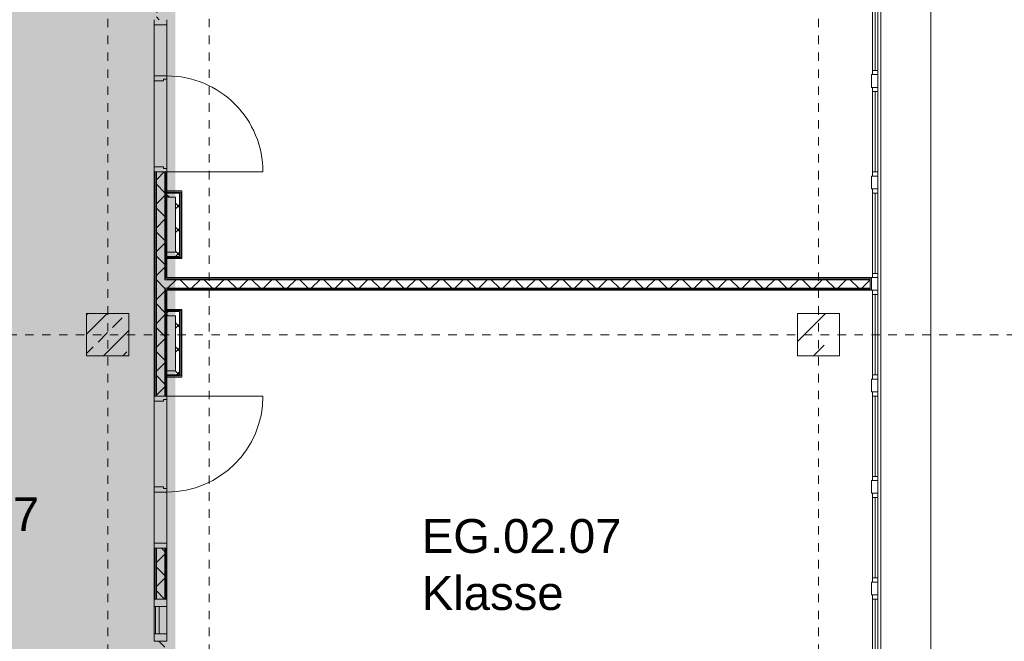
# Model space of a CAD drawing. Header units: metres. Extents: x -54 to 119, y -77 to 33.
# Tile 138 of 138: x 72.52 to 84.15, y 9.28 to 16.63. Entities that reach past the tile are written whole.
import ezdxf

# ---------------------------------------------------------------- set-up
doc = ezdxf.new("R2010")
doc.units = ezdxf.units.M
doc.linetypes.add('Rasterlinie', pattern=[0.019, 0.01, -0.003, 0.003, -0.003])
doc.linetypes.add('Über Schnittebene 1', pattern=[0.001, 0, -0.001])
for name, color, linetype, lineweight in [('A_Detailelemente', 7, 'Continuous', 9), ('A_Fassadenelemente', 7, 'Continuous', 9), ('A_Fassadenpfosten', 7, 'Continuous', 9), ('A_Fenster', 7, 'Continuous', 9), ('A_Fenster_Glas', 7, 'Continuous', 9), ('A_Fenster_Rahmen', 7, 'Continuous', 9), ('A_Geschossdecken', 7, 'Continuous', 9), ('A_Raster', 7, 'Continuous', 9), ('A_Räume_Beschriftung', 7, 'Continuous', 9), ('A_Tragwerksstützen', 7, 'Continuous', 9), ('A_Tragwerksstützen_Stahlbeton', 7, 'Continuous', 18), ('A_Türen', 7, 'Continuous', 9), ('A_Türen_Rahmen', 7, 'Continuous', 9), ('A_Wände', 7, 'Continuous', 9), ('A_Wände_Schraffur', 7, 'Continuous', 18)]:
    doc.layers.add(name, color=color, linetype=linetype, lineweight=lineweight)
doc.styles.add('Arial_B', font='txt', dxfattribs={"height": 0.3999999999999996})
pattern_1 = [(45, (0, 0), (-0.1414213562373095, 0.1414213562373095), []), (135, (0, 0), (-0.1414213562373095, -0.1414213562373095), [])]

# ---------------------------------------------------------------- blocks, each defined once
blk = doc.blocks.new('STB Stütze - rechteckig - STB 50 x 50-6929651-BS_Übersicht_EG_BRANDSCHUTZ')
at = {"layer": 'A_Tragwerksstützen'}
h = blk.add_hatch(dxfattribs=at)
h.set_pattern_fill('FP_5', color=256, style=0, pattern_type=2)
h.set_pattern_definition([(45, (-73.556, -12.903), (-0.2283954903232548, 0.2283954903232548), []), (45, (-73.328, -12.903), (-0.2283954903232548, 0.2283954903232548), [0.161, -0.081])])
h.paths.add_polyline_path([(-0.2500000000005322, -0.2499999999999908), (0.249999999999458, -0.2499999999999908), (0.249999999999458, 0.2500000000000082), (-0.2500000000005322, 0.2500000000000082)], flags=0)
at = {"layer": 'A_Tragwerksstützen_Stahlbeton'}
for p, q in [((0.2499999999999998, 0.2499999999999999), (-0.2500000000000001, 0.2499999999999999)), ((-0.2500000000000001, 0.2499999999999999), (-0.2500000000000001, -0.2499999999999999)), ((0.2499999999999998, -0.2499999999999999), (0.2499999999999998, 0.2499999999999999)), ((-0.2500000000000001, -0.2499999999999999), (0.2499999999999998, -0.2499999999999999))]:
    blk.add_line(p, q, dxfattribs=at)
blk = doc.blocks.new('Fertigbeton-rechteckige Stütze mehrgeschossig mit Konsolen - 500x500-1 Ebenen_A_K2-1251372-BS_Übersicht_EG_BRANDSCHUTZ')
at = {"layer": 'A_Tragwerksstützen'}
h = blk.add_hatch(dxfattribs=at)
h.set_pattern_fill('FP_96', color=256, style=0, pattern_type=2)
h.set_pattern_definition([(225, (81.956, 12.903), (0.3592102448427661, -0.3592102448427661), []), (225, (81.597, 12.903), (0.3592102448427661, -0.3592102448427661), [0.254, -0.254])])
h.paths.add_polyline_path([(-0.2500000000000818, 0.2500000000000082), (-0.2500000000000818, -0.2500000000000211), (0.2499999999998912, -0.2500000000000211), (0.2499999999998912, 0.2500000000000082)], flags=0)
at = {"layer": 'A_Tragwerksstützen', "lineweight": 18}
for p, q in [((0.2499999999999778, 0.2499999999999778), (-0.2499999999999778, 0.2500000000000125)), ((-0.2499999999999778, 0.2500000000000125), (-0.2499999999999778, -0.2499999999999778)), ((0.2499999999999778, -0.2500000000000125), (0.2499999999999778, 0.2499999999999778)), ((-0.2499999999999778, -0.2499999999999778), (0.2499999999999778, -0.2500000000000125))]:
    blk.add_line(p, q, dxfattribs=at)
blk = doc.blocks.new('GSH_Fassade_Fenster_1flg - GSH_Fassade_Fenster_1flg-5999952-BS_Übersicht_EG_BRANDSCHUTZ')
at = {"layer": 'A_Fassadenelemente'}
for p, q in [((-0.4750000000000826, 0.01499999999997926), (-0.5250000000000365, 0.01499999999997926)), ((-0.5250000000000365, 0.01499999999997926), (-0.5250000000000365, -0.0450000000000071)), ((-0.4750000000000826, -0.0450000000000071), (-0.4750000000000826, 0.01499999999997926)), ((-0.4750000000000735, 0.01500000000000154), (0.4750000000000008, 0.01499999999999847)), ((0.5250000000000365, 0.01499999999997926), (0.4750000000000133, 0.01499999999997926)), ((0.4750000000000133, 0.01499999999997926), (0.4750000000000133, -0.0450000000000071)), ((0.5250000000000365, -0.0450000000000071), (0.5250000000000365, 0.01499999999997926)), ((-0.5250000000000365, -0.0450000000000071), (-0.4750000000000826, -0.0450000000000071)), ((0.475000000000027, -0.01499999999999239), (-0.4750000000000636, -0.01499999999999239)), ((0.4750000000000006, -0.04500000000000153), (-0.4750000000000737, -0.04499999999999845)), ((0.4750000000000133, -0.0450000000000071), (0.5250000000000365, -0.0450000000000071))]:
    blk.add_line(p, q, dxfattribs=at)
blk = doc.blocks.new('Pfosten rechteckig - 150x75-1310572-BS_Übersicht_EG_BRANDSCHUTZ')
at = {"layer": 'A_Fassadenpfosten'}
for p, q in [((-0.07500000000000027, 0.05999999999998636), (0.07500000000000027, 0.05999999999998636)), ((-0.07500000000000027, -0.01499999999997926), (-0.07500000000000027, 0.05999999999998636)), ((0.07500000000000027, 0.05999999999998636), (0.07500000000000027, -0.01499999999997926)), ((0.07500000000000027, -0.01499999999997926), (-0.07500000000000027, -0.01499999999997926))]:
    blk.add_line(p, q, dxfattribs=at)
blk = doc.blocks.new('GSH_Tuer_I_1flg_SZ_OL_SL - 1800_1135x3200_2135_Voll-4240669-BS_Übersicht_EG_BRANDSCHUTZ')
at = {"layer": 'A_Türen', "linetype": 'Über Schnittebene 1'}
for p, q in [((0.8999999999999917, 0.06056538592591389), (-0.9000000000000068, 0.06056538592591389)), ((-0.900000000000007, -0.0894346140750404), (0.8999999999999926, -0.0894346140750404))]:
    blk.add_line(p, q, dxfattribs=at)
at = {"layer": 'A_Türen'}
for p, q in [((-0.2350000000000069, -0.0894346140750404), (-0.900000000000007, -0.0894346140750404)), ((0.8999999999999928, -1.224434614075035), (0.8999999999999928, -0.0894346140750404))]:
    blk.add_line(p, q, dxfattribs=at)
blk.add_arc((0.8999999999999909, -0.08943461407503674), 1.135000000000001, 180.0000000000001, 269.9999999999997, dxfattribs=at)
at = {"layer": 'A_Türen_Rahmen'}
for p, q in [((-0.9000000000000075, 0.06056538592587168), (-0.8400000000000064, 0.06056538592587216)), ((-0.8400000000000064, 0.06056538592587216), (-0.8400000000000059, -0.08943461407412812)), ((-0.8400000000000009, 0.06056538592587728), (-0.2350000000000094, 0.06056538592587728)), ((-0.2350000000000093, 0.06056538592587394), (-0.1750000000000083, 0.06056538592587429)), ((-0.235000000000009, -0.08943461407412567), (-0.2350000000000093, 0.06056538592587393)), ((-0.1750000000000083, 0.06056538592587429), (-0.175000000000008, -0.04943461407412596)), ((0.83999999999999, 0.06056538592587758), (0.899999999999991, 0.06056538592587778)), ((0.8399999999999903, -0.04943461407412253), (0.83999999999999, 0.06056538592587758)), ((-0.8400000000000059, -0.08943461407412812), (-0.9000000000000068, -0.08943461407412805)), ((-0.2350000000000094, -0.08943461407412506), (-0.8400000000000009, -0.08943461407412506)), ((-0.195000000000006, -0.08943461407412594), (-0.235000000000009, -0.08943461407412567)), ((-0.1950000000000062, -0.04943461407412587), (-0.195000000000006, -0.08943461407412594)), ((-0.175000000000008, -0.04943461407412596), (-0.1950000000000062, -0.04943461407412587)), ((0.8599999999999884, -0.04943461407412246), (0.8399999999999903, -0.04943461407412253)), ((0.8599999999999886, -0.08943461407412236), (0.8599999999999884, -0.04943461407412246)), ((0.8999999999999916, -0.08943461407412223), (0.8599999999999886, -0.08943461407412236))]:
    blk.add_line(p, q, dxfattribs=at)
blk = doc.blocks.new('GSH_Tuer_I_1flg_SZ_OL_SL - 1800_1135x3200_2135_Voll-4240666-BS_Übersicht_EG_BRANDSCHUTZ')
at = {"layer": 'A_Türen'}
for p, q in [((0.8999999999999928, 1.224434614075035), (0.8999999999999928, 0.0894346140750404)), ((-0.2350000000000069, 0.0894346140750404), (-0.900000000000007, 0.0894346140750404))]:
    blk.add_line(p, q, dxfattribs=at)
at = {"layer": 'A_Türen', "linetype": 'Über Schnittebene 1'}
for p, q in [((-0.900000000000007, 0.0894346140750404), (0.8999999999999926, 0.0894346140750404)), ((0.8999999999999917, -0.06056538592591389), (-0.9000000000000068, -0.06056538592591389))]:
    blk.add_line(p, q, dxfattribs=at)
at = {"layer": 'A_Türen'}
blk.add_arc((0.8999999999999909, 0.08943461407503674), 1.134999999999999, 89.99999999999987, 179.9999999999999, dxfattribs=at)
at = {"layer": 'A_Türen_Rahmen'}
for p, q in [((-0.8400000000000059, 0.08943461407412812), (-0.9000000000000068, 0.08943461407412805)), ((-0.8400000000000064, -0.06056538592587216), (-0.8400000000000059, 0.08943461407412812)), ((-0.2350000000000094, 0.08943461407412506), (-0.8400000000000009, 0.08943461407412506)), ((-0.195000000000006, 0.08943461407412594), (-0.235000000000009, 0.08943461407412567)), ((-0.235000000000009, 0.08943461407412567), (-0.2350000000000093, -0.06056538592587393)), ((-0.1950000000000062, 0.04943461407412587), (-0.195000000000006, 0.08943461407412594)), ((-0.175000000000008, 0.04943461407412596), (-0.1950000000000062, 0.04943461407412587)), ((-0.1750000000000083, -0.06056538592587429), (-0.175000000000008, 0.04943461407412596)), ((0.8599999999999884, 0.04943461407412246), (0.8399999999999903, 0.04943461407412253)), ((0.8399999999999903, 0.04943461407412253), (0.83999999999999, -0.06056538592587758)), ((0.8999999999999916, 0.08943461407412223), (0.8599999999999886, 0.08943461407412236)), ((0.8599999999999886, 0.08943461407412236), (0.8599999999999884, 0.04943461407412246)), ((-0.9000000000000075, -0.06056538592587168), (-0.8400000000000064, -0.06056538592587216)), ((-0.8400000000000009, -0.06056538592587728), (-0.2350000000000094, -0.06056538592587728)), ((-0.2350000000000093, -0.06056538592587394), (-0.1750000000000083, -0.06056538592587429)), ((0.83999999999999, -0.06056538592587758), (0.899999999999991, -0.06056538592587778))]:
    blk.add_line(p, q, dxfattribs=at)
blk = doc.blocks.new('Fensterbank1 - Fensterbank-6073046-BS_Übersicht_EG_BRANDSCHUTZ')
at = {"layer": 'A_Fenster'}
for p, q in [((82.69091335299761, 20.67303842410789), (82.6909133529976, 5.133164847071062)), ((83.2839825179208, 5.103164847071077), (83.2839825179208, 20.7030384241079))]:
    blk.add_line(p, q, dxfattribs=at)
blk = doc.blocks.new('FE 1 tlg - Fix - 500 x 1435-6635428-BS_Übersicht_EG_BRANDSCHUTZ')
at = {"layer": 'A_Fenster_Glas'}
for p, q in [((0.1599999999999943, 0.0600000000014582), (-0.1600000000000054, 0.0600000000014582)), ((-0.1600000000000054, 0.0600000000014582), (-0.1600000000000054, 0.01600000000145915)), ((-0.1600000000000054, 0.01600000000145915), (0.1599999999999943, 0.01600000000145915)), ((0.1599999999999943, 0.01600000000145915), (0.1599999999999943, 0.0600000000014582))]:
    blk.add_line(p, q, dxfattribs=at)
at = {"layer": 'A_Fenster_Rahmen'}
for p, q in [((-0.2500000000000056, 0.07500000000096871), (-0.2500000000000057, -0.07499999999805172)), ((-0.1600000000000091, 0.07500000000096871), (-0.2500000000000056, 0.07500000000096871)), ((-0.1600000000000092, 0.06000000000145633), (-0.1600000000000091, 0.07500000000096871)), ((-0.1600000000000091, 0.07500000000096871), (0.1599999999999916, 0.07500000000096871)), ((-0.1600000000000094, -0.07499999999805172), (-0.1600000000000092, 0.0160000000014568)), ((0.2499999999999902, 0.07500000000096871), (0.1599999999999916, 0.07500000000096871)), ((0.1599999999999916, 0.07500000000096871), (0.1599999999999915, 0.06000000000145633)), ((0.1599999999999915, 0.01600000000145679), (0.1599999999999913, -0.07499999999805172)), ((0.2499999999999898, -0.07499999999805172), (0.2499999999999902, 0.07500000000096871)), ((-0.2500000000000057, -0.07499999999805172), (-0.1600000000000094, -0.07499999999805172)), ((0.1599999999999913, -0.07499999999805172), (-0.1600000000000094, -0.07499999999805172)), ((0.1599999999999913, -0.07499999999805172), (0.2499999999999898, -0.07499999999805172))]:
    blk.add_line(p, q, dxfattribs=at)

msp = doc.modelspace()

# ---------------------------------------------------------------- hatches: boundary and pattern name
at = {"layer": 'A_Detailelemente', "true_color": 0xc2e2c4}
msp.add_hatch(color=254, dxfattribs=at).paths.add_polyline_path([(72.85600751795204, -3.292993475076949), (74.10600751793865, -3.292993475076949), (74.10498187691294, 21.89803842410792), (69.43200751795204, 21.89612933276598), (69.43200751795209, -3.292993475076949), (72.83058674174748, -3.292993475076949)], flags=0)
at = {"layer": 'A_Detailelemente', "true_color": 0xebdb14}
msp.add_hatch(color=40, dxfattribs=at).paths.add_polyline_path([(74.2810075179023, -3.146961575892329), (74.35600751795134, -3.146961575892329), (74.35600751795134, 21.91303842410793), (73.95600751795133, 21.91303842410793), (73.95600751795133, 21.89803842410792), (74.10600751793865, 21.89803842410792), (74.10600751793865, -3.146961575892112)], flags=0)
at = {"layer": 'A_Wände_Schraffur', "lineweight": 9}
h = msp.add_hatch(dxfattribs=at)
h.set_pattern_fill('FP_2', color=256, style=0, pattern_type=2)
h.set_pattern_definition(pattern_1)
h.paths.add_polyline_path([(74.13100751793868, 2.760538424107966), (74.23100751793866, 2.760538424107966), (74.23100751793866, 2.885538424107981), (74.13100751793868, 2.885538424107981)], flags=0)
h.paths.add_polyline_path([(74.13100751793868, 3.965538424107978), (74.23100751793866, 3.965538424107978), (74.23100751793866, 5.353038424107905), (74.13100751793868, 5.353038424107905), (74.13100751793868, 5.053038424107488)], flags=0)
h.paths.add_polyline_path([(74.13100751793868, 5.853038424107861), (74.23100751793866, 5.853038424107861), (74.23100751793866, 9.278038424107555), (74.1310075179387, 9.278038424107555), (74.13100751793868, 5.903038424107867)], flags=0)
h.paths.add_polyline_path([(74.23100751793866, 9.778038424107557), (74.23100751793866, 10.37803842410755), (74.13100751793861, 10.37803842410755), (74.13100751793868, 9.778038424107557)], flags=0)
h.paths.add_polyline_path([(74.13100751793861, 12.17803842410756), (74.23100751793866, 12.17803842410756), (74.23100751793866, 14.82803842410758), (74.13100751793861, 14.82803842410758), (74.13100751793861, 13.30655307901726)], flags=0)
h.paths.add_polyline_path([(74.23100751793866, 16.62803842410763), (74.23100751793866, 22.00303842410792), (74.13100751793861, 22.00303842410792), (74.13100751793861, 16.62803842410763)], flags=0)
h = msp.add_hatch(dxfattribs=at)
h.set_pattern_fill('FP_2', color=256, style=0, pattern_type=2)
h.set_pattern_definition(pattern_1)
h.paths.add_polyline_path([(74.40600751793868, 13.82803842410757), (74.40600751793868, 14.5780384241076), (74.2560075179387, 14.5780384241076), (74.2560075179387, 14.52803842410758), (74.35600751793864, 14.52803842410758), (74.35600751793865, 13.87803842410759), (74.2560075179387, 13.87803842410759), (74.2560075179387, 13.82803842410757), (74.35600751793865, 13.82803842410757)], flags=0)
h = msp.add_hatch(dxfattribs=at)
h.set_pattern_fill('FP_2', color=256, style=0, pattern_type=2)
h.set_pattern_definition(pattern_1)
h.paths.add_polyline_path([(75.23244551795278, 13.45303842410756), (82.56600751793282, 13.45303842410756), (82.56600751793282, 13.55303842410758), (74.23100751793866, 13.55303842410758), (74.23100751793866, 13.45303842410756), (74.668869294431, 13.45303842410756)], flags=0)
h = msp.add_hatch(dxfattribs=at)
h.set_pattern_fill('FP_2', color=256, style=0, pattern_type=2)
h.set_pattern_definition(pattern_1)
h.paths.add_polyline_path([(74.35600751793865, 12.42803842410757), (74.4060075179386, 12.42803842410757), (74.4060075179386, 13.17803842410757), (74.25600751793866, 13.17803842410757), (74.25600751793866, 13.12803842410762), (74.35600751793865, 13.12803842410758), (74.35600751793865, 12.47803842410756), (74.25600751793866, 12.47803842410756), (74.25600751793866, 12.42803842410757)], flags=0)

# ---------------------------------------------------------------- linework, layer by layer
at = {"layer": 'A_Geschossdecken'}
for p, q in [((74.10600751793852, 14.88803842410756), (74.10600751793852, 15.90303842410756)), ((74.25600751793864, 15.92303842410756), (74.25600751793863, 14.86803842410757)), ((82.56600751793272, 13.57803842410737), (82.58100751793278, 13.57803842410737)), ((82.5810075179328, 13.4280384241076), (82.56600751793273, 13.4280384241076)), ((74.10600751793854, 11.10303842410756), (74.10600751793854, 12.11803842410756)), ((74.25600751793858, 12.13803842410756), (74.25600751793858, 11.08303842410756))]:
    msp.add_line(p, q, dxfattribs=at)
at = {"layer": 'A_Raster', "linetype": 'Rasterlinie'}
for p, q in [((73.55600751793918, -66.66020918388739), (73.55600751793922, 31.78443745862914)), ((74.75600751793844, -66.66020918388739), (74.75600751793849, 31.78443745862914)), ((81.95600751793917, -66.66020918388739), (81.95600751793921, 31.78443745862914)), ((6.58114391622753, 12.90303842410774), (94.58744689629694, 12.9030384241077))]:
    msp.add_line(p, q, dxfattribs=at)
at = {"layer": 'A_Wände', "lineweight": 18}
for p, q in [((74.25600751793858, 14.82803842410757), (74.1060075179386, 14.82803842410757)), ((74.1060075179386, 14.82803842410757), (74.1060075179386, 12.17803842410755)), ((74.25600751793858, 13.57803842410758), (74.25600751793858, 14.82803842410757)), ((74.4310075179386, 14.60303842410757), (74.25600751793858, 14.60303842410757)), ((74.4310075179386, 13.80303842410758), (74.4310075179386, 14.60303842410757)), ((74.25600751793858, 13.80303842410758), (74.4310075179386, 13.80303842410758)), ((82.56600751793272, 13.57803842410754), (74.25600751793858, 13.57803842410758)), ((82.56600751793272, 13.42803842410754), (82.56600751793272, 13.57803842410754)), ((74.25600751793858, 12.17803842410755), (74.25600751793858, 13.42803842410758)), ((74.25600751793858, 13.42803842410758), (82.56600751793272, 13.42803842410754)), ((74.43100751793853, 13.20303842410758), (74.25600751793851, 13.20303842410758)), ((74.43100751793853, 12.40303842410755), (74.43100751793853, 13.20303842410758)), ((74.25600751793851, 12.40303842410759), (74.43100751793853, 12.40303842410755)), ((74.1060075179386, 12.17803842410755), (74.25600751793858, 12.17803842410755)), ((74.25600751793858, 10.37803842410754), (74.1060075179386, 10.37803842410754)), ((74.1060075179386, 10.37803842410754), (74.1060075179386, 9.77803842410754)), ((74.25600751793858, 9.77803842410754), (74.25600751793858, 10.37803842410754)), ((74.1060075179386, 9.77803842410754), (74.25600751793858, 9.77803842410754))]:
    msp.add_line(p, q, dxfattribs=at)
at = {"layer": 'A_Wände'}
for p, q in [((74.1185075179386, 14.82803842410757), (74.1185075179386, 12.17803842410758)), ((74.13100751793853, 14.82803842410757), (74.13100751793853, 12.17803842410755)), ((74.23100751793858, 14.82803842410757), (74.23100751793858, 13.55303842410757)), ((74.24350751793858, 14.82803842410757), (74.24350751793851, 13.56553842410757)), ((74.4185075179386, 14.59053842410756), (74.25600751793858, 14.59053842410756)), ((74.40600751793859, 14.57803842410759), (74.25600751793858, 14.57803842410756)), ((74.40600751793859, 14.57803842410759), (74.40600751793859, 13.82803842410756)), ((74.4185075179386, 14.59053842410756), (74.4185075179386, 13.81553842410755)), ((74.35600751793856, 14.52803842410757), (74.25600751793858, 14.52803842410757)), ((74.35600751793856, 14.52803842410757), (74.35600751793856, 13.87803842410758)), ((74.25600751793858, 13.87803842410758), (74.35600751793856, 13.87803842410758)), ((74.25600751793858, 13.82803842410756), (74.40600751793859, 13.82803842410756)), ((74.25600751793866, 13.81553842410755), (74.4185075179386, 13.81553842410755)), ((82.56600751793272, 13.55303842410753), (74.23100751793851, 13.55303842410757)), ((82.56600751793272, 13.56553842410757), (74.25600751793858, 13.56553842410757)), ((74.23100751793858, 13.45303842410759), (74.23100751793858, 12.17803842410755)), ((74.23100751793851, 13.45303842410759), (82.56600751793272, 13.45303842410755)), ((74.24350751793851, 13.44053842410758), (74.24350751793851, 12.17803842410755)), ((82.56600751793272, 13.44053842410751), (74.25600751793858, 13.44053842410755)), ((74.41850751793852, 13.19053842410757), (74.25600751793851, 13.19053842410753)), ((74.40600751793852, 13.17803842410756), (74.25600751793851, 13.17803842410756)), ((74.40600751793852, 12.42803842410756), (74.40600751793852, 13.17803842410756)), ((74.41850751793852, 12.41553842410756), (74.41850751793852, 13.19053842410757)), ((74.35600751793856, 13.12803842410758), (74.25600751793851, 13.12803842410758)), ((74.35600751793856, 12.47803842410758), (74.3560075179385, 13.12803842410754)), ((74.25600751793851, 12.47803842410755), (74.35600751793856, 12.47803842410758)), ((74.25600751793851, 12.4280384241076), (74.40600751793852, 12.42803842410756)), ((74.25600751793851, 12.41553842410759), (74.41850751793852, 12.41553842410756)), ((74.1185075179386, 10.37803842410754), (74.11850751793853, 9.77803842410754)), ((74.13100751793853, 10.37803842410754), (74.1310075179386, 9.77803842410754)), ((74.23100751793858, 10.37803842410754), (74.23100751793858, 9.77803842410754)), ((74.24350751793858, 10.37803842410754), (74.24350751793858, 9.77803842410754))]:
    msp.add_line(p, q, dxfattribs=at)

# ---------------------------------------------------------------- block references
at = {"layer": 'A_Fassadenelemente', "rotation": 270}
for p in [(82.64100751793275, 16.50303842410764), (82.64100751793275, 15.30303842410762), (82.64100751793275, 14.10303842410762), (82.64100751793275, 12.90303842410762), (82.64100751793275, 11.70303842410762), (82.64100751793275, 10.50303842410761), (82.64100751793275, 9.303038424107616)]:
    msp.add_blockref('GSH_Fassade_Fenster_1flg - GSH_Fassade_Fenster_1flg-5999952-BS_Übersicht_EG_BRANDSCHUTZ', p, dxfattribs=at)
at = {"layer": 'A_Fassadenpfosten', "extrusion": (0, 0, -1), "rotation": 270}
for p in [(-82.64100751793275, 15.90303842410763), (-82.64100751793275, 14.70303842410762), (-82.64100751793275, 13.50303842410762), (-82.64100751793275, 12.30303842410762), (-82.64100751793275, 11.10303842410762), (-82.64100751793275, 9.903038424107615)]:
    msp.add_blockref('Pfosten rechteckig - 150x75-1310572-BS_Übersicht_EG_BRANDSCHUTZ', p, dxfattribs=at)
at = {"layer": 'A_Fenster'}
msp.add_blockref('Fensterbank1 - Fensterbank-6073046-BS_Übersicht_EG_BRANDSCHUTZ', (0, 0), dxfattribs=at)
at = {"layer": 'A_Fenster', "rotation": 90.0000000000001}
msp.add_blockref('FE 1 tlg - Fix - 500 x 1435-6635428-BS_Übersicht_EG_BRANDSCHUTZ', (74.18100751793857, 9.528038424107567), dxfattribs=at)
at = {"layer": 'A_Tragwerksstützen'}
msp.add_blockref('STB Stütze - rechteckig - STB 50 x 50-6929651-BS_Übersicht_EG_BRANDSCHUTZ', (73.55600751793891, 12.9030384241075), dxfattribs=at)
at = {"layer": 'A_Tragwerksstützen', "rotation": 180}
msp.add_blockref('Fertigbeton-rechteckige Stütze mehrgeschossig mit Konsolen - 500x500-1 Ebenen_A_K2-1251372-BS_Übersicht_EG_BRANDSCHUTZ', (81.9560075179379, 12.90303842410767), dxfattribs=at)
at = {"layer": 'A_Türen'}
for name, p, rotation in [('GSH_Tuer_I_1flg_SZ_OL_SL - 1800_1135x3200_2135_Voll-4240666-BS_Übersicht_EG_BRANDSCHUTZ', (74.16657290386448, 15.72803842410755), 270.0000000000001), ('GSH_Tuer_I_1flg_SZ_OL_SL - 1800_1135x3200_2135_Voll-4240669-BS_Übersicht_EG_BRANDSCHUTZ', (74.16657290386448, 11.27803842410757), 90.0000000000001)]:
    msp.add_blockref(name, p, dxfattribs=dict(at, rotation=rotation))

# ---------------------------------------------------------------- texts
at = {"layer": 'A_Räume_Beschriftung', "char_height": 0.3999999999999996, "attachment_point": 1, "style": 'Arial_B'}
for s, insert, width in [('EG.01.07', (70.38582924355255, 10.98175010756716), 2.918142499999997), ('EG.02.07', (77.26683814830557, 10.72334343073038), 2.918142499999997), ('Klasse', (77.26683814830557, 10.04865593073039), 2.228691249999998)]:
    msp.add_mtext(s, dxfattribs=dict(at, insert=insert, width=width))

doc.saveas('drawing.dxf')
